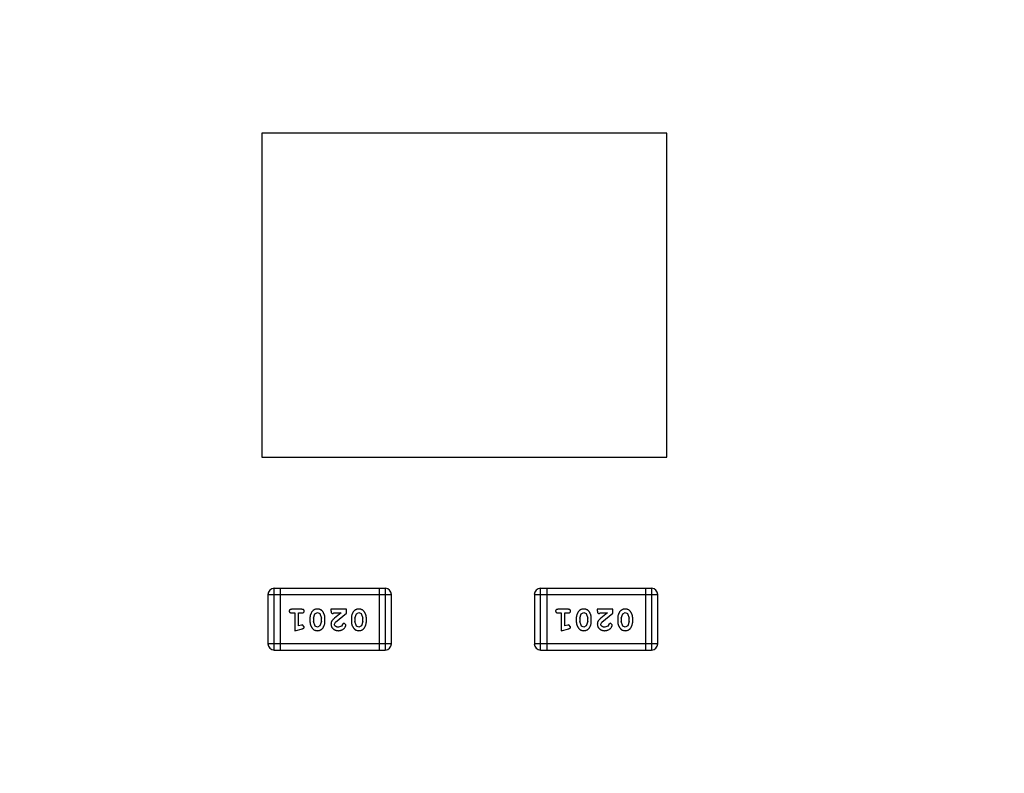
# Model space of a CAD drawing. Header units: inches. Extents: x -13 to 240, y -18 to 126.
# Tile 106 of 112: x 206.23 to 211.09, y 88.41 to 92.13. Entities that reach past the tile are written whole.
import ezdxf

# ---------------------------------------------------------------- set-up
doc = ezdxf.new("R2010")
doc.units = ezdxf.units.IN
doc.header["$LTSCALE"] = 1.21
doc.header["$MEASUREMENT"] = 0
doc.header["$PDMODE"] = 3
doc.header["$PDSIZE"] = 0.3125
doc.layers.get('0').update_dxf_attribs({"linetype": 'CONTINUOUS'})
doc.layers.get('Defpoints').update_dxf_attribs({"linetype": 'CONTINUOUS'})
doc.layers.add('DIM', color=3, linetype='CONTINUOUS')
doc.styles.get("Standard").update_dxf_attribs({"font": 'txt', "width": 0.8})
doc.dimstyles.get("Standard").update_dxf_attribs({"dimtxt": 0.15625, "dimasz": 0.1875, "dimexe": 0.125, "dimexo": 0.0625, "dimgap": 0.09, "dimtad": 0, "dimtih": 1, "dimtoh": 1, "dimzin": 4, "dimdsep": 46, "dimtxsty": 'Standard', "dimblk": '_FILLED', "dimblk1": '_FILLED', "dimblk2": '_FILLED', "dimcen": 0.09, "dimazin": 1, "dimtp": 0.01, "dimtm": 0.01, "dimtfac": 1, "dimtofl": 0, "dimtmove": 0, "dimatfit": 3, "dimldrblk": '_FILLED', "dimfxl": 1, "dimtolj": 1, "dimtzin": 4, "dimarcsym": 0})

# ---------------------------------------------------------------- blocks, each defined once
blk = doc.blocks.new('_FILLED')
at = {"color": 0, "linetype": 'ByBlock'}
blk.add_solid([(0, 0), (-1, 0.1667), (-1, -0.1667)], dxfattribs=at)
blk = doc.blocks.new('*D57')
at = {"layer": 'Defpoints', "color": 0}
for p in [(222.3269, 99.4649), (198.0766, 63.4663), (232.488, 63.4663)]:
    blk.add_point(p, dxfattribs=at)
at = {"layer": 'DIM', "color": 0, "lineweight": -2}
for p, q in [((222.3894, 99.4649), (232.613, 99.4649)), ((232.488, 97.4649), (232.488, 84.489)), ((232.488, 65.4663), (232.488, 78.4423)), ((198.1391, 63.4663), (232.613, 63.4663))]:
    blk.add_line(p, q, dxfattribs=at)
at = {"layer": 'DIM', "color": 0, "lineweight": -2, "xscale": 2, "yscale": 2, "zscale": 2}
for p, rotation in [((232.488, 99.4649), 90), ((232.488, 63.4663), 270)]:
    blk.add_blockref('_FILLED', p, dxfattribs=dict(at, rotation=rotation))
at = {"layer": 'DIM', "color": 0, "insert": (232.488, 81.4656), "char_height": 2, "attachment_point": 5, "rotation": 90}
blk.add_mtext('\\A1;36.00', dxfattribs=at)

msp = doc.modelspace()

# ---------------------------------------------------------------- linework, layer by layer
at = {"color": 7, "linetype": 'Continuous'}
for p, q in [((207.4266, 91.5663), (207.4266, 89.9663)), ((209.4266, 91.5663), (207.4266, 91.5663)), ((209.4266, 89.9663), (209.4266, 91.5663)), ((207.4266, 89.9663), (209.4266, 89.9663)), ((207.4872, 89.0136), (207.4872, 89.3184)), ((208.0359, 89.3184), (207.4872, 89.3184)), ((207.5177, 89.3184), (207.5177, 89.0136)), ((208.0054, 89.3184), (208.0054, 89.0136)), ((208.0359, 89.3184), (208.0359, 89.0136)), ((208.8022, 89.0136), (208.8022, 89.3184)), ((209.3509, 89.3184), (208.8022, 89.3184)), ((208.8327, 89.3184), (208.8327, 89.0136)), ((209.3204, 89.3184), (209.3204, 89.0136)), ((209.3509, 89.3184), (209.3509, 89.0136)), ((207.4568, 89.288), (207.4568, 89.0441)), ((207.4568, 89.288), (208.0664, 89.288)), ((208.0664, 89.0441), (208.0664, 89.288)), ((208.7718, 89.288), (208.7718, 89.0441)), ((208.7718, 89.288), (209.3814, 89.288)), ((209.3814, 89.0441), (209.3814, 89.288)), ((207.6247, 89.2148), (207.5728, 89.2148)), ((207.7678, 89.2148), (207.7678, 89.2069)), ((207.8449, 89.2148), (207.7678, 89.2148)), ((207.8449, 89.1959), (207.8449, 89.2148)), ((208.9397, 89.2148), (208.8878, 89.2148)), ((209.0828, 89.2148), (209.0828, 89.2069)), ((209.1599, 89.2148), (209.0828, 89.2148)), ((209.1599, 89.1959), (209.1599, 89.2148)), ((207.5728, 89.1975), (207.5901, 89.1975)), ((207.5901, 89.1975), (207.5901, 89.1094)), ((207.6074, 89.1325), (207.6074, 89.1975)), ((207.6074, 89.1975), (207.6247, 89.1975)), ((207.664, 89.1718), (207.664, 89.154)), ((207.6813, 89.1715), (207.6886, 89.1933)), ((207.6813, 89.1715), (207.6813, 89.1543)), ((207.6886, 89.1933), (207.7009, 89.1991)), ((207.7009, 89.1991), (207.713, 89.1938)), ((207.713, 89.1938), (207.7206, 89.1715)), ((207.7206, 89.1543), (207.7206, 89.1715)), ((207.738, 89.154), (207.738, 89.1718)), ((207.7765, 89.1944), (207.782, 89.1975)), ((207.782, 89.1975), (207.8182, 89.1975)), ((207.8182, 89.1975), (207.7846, 89.1705)), ((207.7899, 89.151), (207.8449, 89.1959)), ((207.8685, 89.1718), (207.8685, 89.154)), ((207.8858, 89.1715), (207.8931, 89.1933)), ((207.8858, 89.1715), (207.8858, 89.1543)), ((207.8931, 89.1933), (207.9054, 89.1991)), ((207.9054, 89.1991), (207.9175, 89.1938)), ((207.9175, 89.1938), (207.9252, 89.1715)), ((207.9252, 89.1543), (207.9252, 89.1715)), ((207.9425, 89.154), (207.9425, 89.1718)), ((208.8878, 89.1975), (208.9051, 89.1975)), ((208.9051, 89.1975), (208.9051, 89.1094)), ((208.9224, 89.1325), (208.9224, 89.1975)), ((208.9224, 89.1975), (208.9397, 89.1975)), ((208.979, 89.1718), (208.979, 89.154)), ((208.9963, 89.1715), (209.0036, 89.1933)), ((208.9963, 89.1715), (208.9963, 89.1543)), ((209.0036, 89.1933), (209.0159, 89.1991)), ((209.0159, 89.1991), (209.028, 89.1938)), ((209.028, 89.1938), (209.0357, 89.1715)), ((209.0357, 89.1543), (209.0357, 89.1715)), ((209.053, 89.154), (209.053, 89.1718)), ((209.0915, 89.1944), (209.097, 89.1975)), ((209.097, 89.1975), (209.1332, 89.1975)), ((209.1332, 89.1975), (209.0996, 89.1705)), ((209.1049, 89.151), (209.1599, 89.1959)), ((209.1835, 89.1718), (209.1835, 89.154)), ((209.2008, 89.1715), (209.2081, 89.1933)), ((209.2008, 89.1715), (209.2008, 89.1543)), ((209.2081, 89.1933), (209.2204, 89.1991)), ((209.2204, 89.1991), (209.2325, 89.1938)), ((209.2325, 89.1938), (209.2402, 89.1715)), ((209.2402, 89.1543), (209.2402, 89.1715)), ((209.2575, 89.154), (209.2575, 89.1718)), ((207.5901, 89.1094), (207.6267, 89.1193)), ((207.6224, 89.1367), (207.6074, 89.1325)), ((207.6278, 89.1377), (207.6224, 89.1367)), ((207.6357, 89.1285), (207.6278, 89.1377)), ((207.6889, 89.132), (207.6813, 89.1543)), ((207.701, 89.1267), (207.6889, 89.132)), ((207.7134, 89.1325), (207.701, 89.1267)), ((207.7206, 89.1543), (207.7134, 89.1325)), ((207.7851, 89.1412), (207.7899, 89.151)), ((207.8195, 89.1321), (207.8046, 89.1267)), ((207.8245, 89.1406), (207.8195, 89.1321)), ((207.833, 89.1472), (207.8245, 89.1406)), ((207.8418, 89.1387), (207.833, 89.1472)), ((207.8934, 89.132), (207.8858, 89.1543)), ((207.9055, 89.1267), (207.8934, 89.132)), ((207.9179, 89.1325), (207.9055, 89.1267)), ((207.9252, 89.1543), (207.9179, 89.1325)), ((208.9051, 89.1094), (208.9417, 89.1193)), ((208.9374, 89.1367), (208.9224, 89.1325)), ((208.9428, 89.1377), (208.9374, 89.1367)), ((208.9507, 89.1285), (208.9428, 89.1377)), ((209.0039, 89.132), (208.9963, 89.1543)), ((209.016, 89.1267), (209.0039, 89.132)), ((209.0284, 89.1325), (209.016, 89.1267)), ((209.0357, 89.1543), (209.0284, 89.1325)), ((209.1002, 89.1412), (209.1049, 89.151)), ((209.1345, 89.1321), (209.1196, 89.1267)), ((209.1395, 89.1406), (209.1345, 89.1321)), ((209.148, 89.1472), (209.1395, 89.1406)), ((209.1568, 89.1387), (209.148, 89.1472)), ((209.2084, 89.132), (209.2008, 89.1543)), ((209.2205, 89.1267), (209.2084, 89.132)), ((209.2329, 89.1325), (209.2205, 89.1267)), ((209.2402, 89.1543), (209.2329, 89.1325)), ((208.0664, 89.0441), (207.4568, 89.0441)), ((207.4872, 89.0136), (208.0359, 89.0136)), ((209.3814, 89.0441), (208.7718, 89.0441)), ((208.8022, 89.0136), (209.3509, 89.0136))]:
    msp.add_line(p, q, dxfattribs=at)
for centre, start, end in [((207.4872, 89.288), 90, 180), ((208.0359, 89.288), 0, 90), ((208.8022, 89.288), 90, 180), ((209.3509, 89.288), 0, 90), ((207.4872, 89.0441), 180, 270), ((208.0359, 89.0441), 270, 0), ((208.8022, 89.0441), 180, 270), ((209.3509, 89.0441), 270, 0)]:
    msp.add_arc(centre, 0.0305, start, end, dxfattribs=at)
for points, knots in [([(207.5728, 89.2148), (207.5719, 89.2148), (207.5702, 89.2147), (207.5679, 89.2143), (207.5659, 89.2136), (207.5644, 89.2125), (207.5632, 89.2112), (207.5624, 89.2096), (207.5619, 89.208), (207.5618, 89.2068), (207.5618, 89.2062)], [0, 0, 0, 0, 0.169012, 0.317488, 0.445429, 0.560977, 0.67065, 0.776666, 0.88492, 1, 1, 1, 1]), ([(207.5618, 89.2062), (207.5618, 89.2055), (207.5619, 89.2044), (207.5624, 89.2027), (207.5632, 89.2012), (207.5644, 89.1999), (207.5659, 89.1988), (207.5679, 89.198), (207.5702, 89.1976), (207.5719, 89.1975), (207.5728, 89.1975)], [0, 0, 0, 0, 0.11517, 0.223509, 0.328254, 0.438012, 0.553651, 0.682263, 0.830856, 1, 1, 1, 1]), ([(207.6357, 89.2062), (207.6357, 89.2068), (207.6356, 89.208), (207.6351, 89.2096), (207.6343, 89.2111), (207.6331, 89.2125), (207.6316, 89.2136), (207.6296, 89.2143), (207.6273, 89.2147), (207.6256, 89.2148), (207.6247, 89.2148)], [0, 0, 0, 0, 0.115051, 0.223278, 0.329269, 0.437893, 0.554681, 0.682591, 0.83103, 1, 1, 1, 1]), ([(207.6247, 89.1975), (207.6256, 89.1975), (207.6273, 89.1976), (207.6296, 89.198), (207.6315, 89.1988), (207.6331, 89.1999), (207.6343, 89.2012), (207.6351, 89.2027), (207.6356, 89.2044), (207.6357, 89.2055), (207.6357, 89.2062)], [0, 0, 0, 0, 0.169102, 0.317658, 0.446239, 0.563118, 0.671828, 0.776546, 0.884858, 1, 1, 1, 1]), ([(207.7009, 89.2164), (207.6995, 89.2163), (207.6966, 89.2163), (207.6926, 89.2156), (207.6887, 89.2144), (207.6851, 89.2128), (207.6818, 89.2108), (207.6788, 89.2083), (207.676, 89.2054), (207.6735, 89.202), (207.6713, 89.1984), (207.6694, 89.1947), (207.6677, 89.191), (207.6664, 89.1872), (207.6653, 89.1834), (207.6646, 89.1796), (207.6641, 89.1757), (207.664, 89.1731), (207.664, 89.1718)], [0, 0, 0, 0, 0.067217, 0.131051, 0.19272, 0.252824, 0.312745, 0.373449, 0.436041, 0.501494, 0.567761, 0.632087, 0.695096, 0.757109, 0.817993, 0.878657, 0.939311, 1, 1, 1, 1]), ([(207.738, 89.1718), (207.7379, 89.1728), (207.7379, 89.175), (207.7376, 89.1781), (207.7371, 89.1813), (207.7364, 89.1844), (207.7355, 89.1874), (207.7344, 89.1904), (207.7331, 89.1934), (207.7317, 89.1963), (207.7301, 89.199), (207.7285, 89.2015), (207.7268, 89.2038), (207.7252, 89.206), (207.7235, 89.2078), (207.7218, 89.2095), (207.72, 89.2109), (207.7177, 89.2125), (207.7145, 89.2141), (207.7103, 89.2154), (207.7057, 89.2162), (207.7026, 89.2163), (207.7009, 89.2164)], [0, 0, 0, 0, 0.049886, 0.09882, 0.148132, 0.19689, 0.246038, 0.295176, 0.345305, 0.395692, 0.445312, 0.491875, 0.535813, 0.577009, 0.616081, 0.652689, 0.687585, 0.720206, 0.785062, 0.85223, 0.923759, 1, 1, 1, 1]), ([(207.7678, 89.2069), (207.7679, 89.2059), (207.7679, 89.2039), (207.7684, 89.2012), (207.769, 89.1989), (207.7701, 89.1972), (207.7714, 89.1959), (207.7729, 89.195), (207.7746, 89.1944), (207.7759, 89.1944), (207.7765, 89.1944)], [0, 0, 0, 0, 0.1844, 0.34094, 0.473574, 0.586824, 0.690029, 0.789175, 0.890445, 1, 1, 1, 1]), ([(207.9054, 89.2164), (207.904, 89.2163), (207.9012, 89.2163), (207.8971, 89.2156), (207.8932, 89.2144), (207.8897, 89.2128), (207.8863, 89.2108), (207.8833, 89.2083), (207.8805, 89.2054), (207.878, 89.202), (207.8758, 89.1984), (207.8739, 89.1947), (207.8722, 89.191), (207.8709, 89.1872), (207.8698, 89.1834), (207.8691, 89.1796), (207.8686, 89.1757), (207.8686, 89.1731), (207.8685, 89.1718)], [0, 0, 0, 0, 0.067217, 0.131051, 0.19272, 0.252824, 0.312745, 0.373449, 0.436041, 0.501494, 0.567761, 0.632087, 0.695096, 0.757109, 0.817993, 0.878657, 0.939311, 1, 1, 1, 1]), ([(207.9425, 89.1718), (207.9424, 89.1728), (207.9424, 89.175), (207.9421, 89.1781), (207.9416, 89.1813), (207.9409, 89.1844), (207.9401, 89.1874), (207.9389, 89.1904), (207.9377, 89.1934), (207.9362, 89.1963), (207.9346, 89.199), (207.933, 89.2015), (207.9313, 89.2038), (207.9297, 89.206), (207.928, 89.2078), (207.9263, 89.2095), (207.9246, 89.2109), (207.9222, 89.2125), (207.919, 89.2141), (207.9148, 89.2154), (207.9102, 89.2162), (207.9071, 89.2163), (207.9054, 89.2164)], [0, 0, 0, 0, 0.049886, 0.09882, 0.148132, 0.19689, 0.246038, 0.295176, 0.345305, 0.395692, 0.445312, 0.491875, 0.535813, 0.577009, 0.616081, 0.652689, 0.687585, 0.720206, 0.785062, 0.85223, 0.923759, 1, 1, 1, 1]), ([(208.8878, 89.2148), (208.8869, 89.2148), (208.8852, 89.2147), (208.8829, 89.2143), (208.8809, 89.2136), (208.8794, 89.2125), (208.8782, 89.2112), (208.8774, 89.2096), (208.8769, 89.208), (208.8768, 89.2068), (208.8768, 89.2062)], [0, 0, 0, 0, 0.169012, 0.317488, 0.445429, 0.560977, 0.67065, 0.776666, 0.88492, 1, 1, 1, 1]), ([(208.8768, 89.2062), (208.8768, 89.2055), (208.8769, 89.2044), (208.8774, 89.2027), (208.8782, 89.2012), (208.8794, 89.1999), (208.8809, 89.1988), (208.8829, 89.198), (208.8852, 89.1976), (208.8869, 89.1975), (208.8878, 89.1975)], [0, 0, 0, 0, 0.11517, 0.223509, 0.328254, 0.438012, 0.553651, 0.682263, 0.830856, 1, 1, 1, 1]), ([(208.9507, 89.2062), (208.9507, 89.2068), (208.9506, 89.208), (208.9501, 89.2096), (208.9493, 89.2111), (208.9481, 89.2125), (208.9466, 89.2136), (208.9446, 89.2143), (208.9423, 89.2147), (208.9406, 89.2148), (208.9397, 89.2148)], [0, 0, 0, 0, 0.115051, 0.223278, 0.329269, 0.437893, 0.554681, 0.682591, 0.83103, 1, 1, 1, 1]), ([(208.9397, 89.1975), (208.9406, 89.1975), (208.9423, 89.1976), (208.9446, 89.198), (208.9465, 89.1988), (208.9481, 89.1999), (208.9493, 89.2012), (208.9501, 89.2027), (208.9506, 89.2044), (208.9507, 89.2055), (208.9507, 89.2062)], [0, 0, 0, 0, 0.169102, 0.317658, 0.446239, 0.563118, 0.671828, 0.776546, 0.884858, 1, 1, 1, 1]), ([(209.0159, 89.2164), (209.0145, 89.2163), (209.0117, 89.2163), (209.0076, 89.2156), (209.0037, 89.2144), (209.0001, 89.2128), (208.9968, 89.2108), (208.9938, 89.2083), (208.991, 89.2054), (208.9885, 89.202), (208.9863, 89.1984), (208.9844, 89.1947), (208.9827, 89.191), (208.9814, 89.1872), (208.9803, 89.1834), (208.9796, 89.1796), (208.9791, 89.1757), (208.979, 89.1731), (208.979, 89.1718)], [0, 0, 0, 0, 0.067217, 0.131051, 0.19272, 0.252824, 0.312745, 0.373449, 0.436041, 0.501494, 0.567761, 0.632087, 0.695096, 0.757109, 0.817993, 0.878657, 0.939311, 1, 1, 1, 1]), ([(209.053, 89.1718), (209.0529, 89.1728), (209.0529, 89.175), (209.0526, 89.1781), (209.0521, 89.1813), (209.0514, 89.1844), (209.0505, 89.1874), (209.0494, 89.1904), (209.0481, 89.1934), (209.0467, 89.1963), (209.0451, 89.199), (209.0435, 89.2015), (209.0418, 89.2038), (209.0402, 89.206), (209.0385, 89.2078), (209.0368, 89.2095), (209.035, 89.2109), (209.0327, 89.2125), (209.0295, 89.2141), (209.0253, 89.2154), (209.0207, 89.2162), (209.0176, 89.2163), (209.0159, 89.2164)], [0, 0, 0, 0, 0.049886, 0.09882, 0.148132, 0.19689, 0.246038, 0.295176, 0.345305, 0.395692, 0.445312, 0.491875, 0.535813, 0.577009, 0.616081, 0.652689, 0.687585, 0.720206, 0.785062, 0.85223, 0.923759, 1, 1, 1, 1]), ([(209.0828, 89.2069), (209.0829, 89.2059), (209.0829, 89.2039), (209.0834, 89.2012), (209.084, 89.1989), (209.0851, 89.1972), (209.0864, 89.1959), (209.0879, 89.195), (209.0896, 89.1944), (209.0909, 89.1944), (209.0915, 89.1944)], [0, 0, 0, 0, 0.1844, 0.34094, 0.473574, 0.586824, 0.690029, 0.789175, 0.890445, 1, 1, 1, 1]), ([(209.2204, 89.2164), (209.219, 89.2163), (209.2162, 89.2163), (209.2121, 89.2156), (209.2082, 89.2144), (209.2047, 89.2128), (209.2013, 89.2108), (209.1983, 89.2083), (209.1955, 89.2054), (209.193, 89.202), (209.1908, 89.1984), (209.1889, 89.1947), (209.1872, 89.191), (209.1859, 89.1872), (209.1848, 89.1834), (209.1841, 89.1796), (209.1836, 89.1757), (209.1836, 89.1731), (209.1835, 89.1718)], [0, 0, 0, 0, 0.067217, 0.131051, 0.19272, 0.252824, 0.312745, 0.373449, 0.436041, 0.501494, 0.567761, 0.632087, 0.695096, 0.757109, 0.817993, 0.878657, 0.939311, 1, 1, 1, 1]), ([(209.2575, 89.1718), (209.2574, 89.1728), (209.2574, 89.175), (209.2571, 89.1781), (209.2566, 89.1813), (209.2559, 89.1844), (209.2551, 89.1874), (209.2539, 89.1904), (209.2527, 89.1934), (209.2512, 89.1963), (209.2496, 89.199), (209.248, 89.2015), (209.2463, 89.2038), (209.2447, 89.206), (209.243, 89.2078), (209.2413, 89.2095), (209.2396, 89.2109), (209.2372, 89.2125), (209.234, 89.2141), (209.2298, 89.2154), (209.2253, 89.2162), (209.2221, 89.2163), (209.2204, 89.2164)], [0, 0, 0, 0, 0.049886, 0.09882, 0.148132, 0.19689, 0.246038, 0.295176, 0.345305, 0.395692, 0.445312, 0.491875, 0.535813, 0.577009, 0.616081, 0.652689, 0.687585, 0.720206, 0.785062, 0.85223, 0.923759, 1, 1, 1, 1]), ([(207.7846, 89.1705), (207.7837, 89.1697), (207.782, 89.1682), (207.7797, 89.166), (207.7776, 89.1639), (207.7757, 89.1619), (207.7741, 89.16), (207.7727, 89.1583), (207.7716, 89.1566), (207.7705, 89.1546), (207.7694, 89.152), (207.7685, 89.1488), (207.7679, 89.1455), (207.7679, 89.1433), (207.7678, 89.1422)], [0, 0, 0, 0, 0.103002, 0.197728, 0.285279, 0.365235, 0.437224, 0.502446, 0.560545, 0.611446, 0.707576, 0.80349, 0.900532, 1, 1, 1, 1]), ([(209.0996, 89.1705), (209.0987, 89.1697), (209.097, 89.1682), (209.0947, 89.166), (209.0926, 89.1639), (209.0907, 89.1619), (209.0891, 89.16), (209.0877, 89.1583), (209.0866, 89.1566), (209.0855, 89.1546), (209.0844, 89.152), (209.0835, 89.1488), (209.0829, 89.1455), (209.0829, 89.1433), (209.0828, 89.1422)], [0, 0, 0, 0, 0.103002, 0.197728, 0.285279, 0.365235, 0.437224, 0.502446, 0.560545, 0.611446, 0.707576, 0.80349, 0.900532, 1, 1, 1, 1]), ([(207.6267, 89.1193), (207.6275, 89.1195), (207.6291, 89.12), (207.6312, 89.1209), (207.6328, 89.1218), (207.634, 89.1228), (207.6348, 89.124), (207.6353, 89.1253), (207.6357, 89.1268), (207.6357, 89.1279), (207.6357, 89.1285)], [0, 0, 0, 0, 0.187321, 0.344927, 0.475328, 0.579604, 0.674244, 0.773631, 0.882025, 1, 1, 1, 1]), ([(207.664, 89.154), (207.664, 89.1529), (207.6641, 89.1508), (207.6644, 89.1476), (207.6649, 89.1445), (207.6656, 89.1414), (207.6665, 89.1383), (207.6676, 89.1353), (207.6689, 89.1323), (207.6704, 89.1295), (207.672, 89.1267), (207.6736, 89.1242), (207.6753, 89.1219), (207.677, 89.1198), (207.6787, 89.1179), (207.6804, 89.1163), (207.6821, 89.1148), (207.6845, 89.1133), (207.6877, 89.1117), (207.6918, 89.1104), (207.6964, 89.1096), (207.6995, 89.1095), (207.7012, 89.1094)], [0, 0, 0, 0, 0.049855, 0.099516, 0.148482, 0.19758, 0.246804, 0.296268, 0.346517, 0.397047, 0.446826, 0.49336, 0.537801, 0.579207, 0.617974, 0.654833, 0.689171, 0.722088, 0.786392, 0.853518, 0.924186, 1, 1, 1, 1]), ([(207.7012, 89.1094), (207.7026, 89.1094), (207.7054, 89.1095), (207.7095, 89.1102), (207.7133, 89.1114), (207.7169, 89.1129), (207.7202, 89.115), (207.7232, 89.1175), (207.726, 89.1205), (207.7285, 89.1239), (207.7307, 89.1275), (207.7326, 89.1311), (207.7343, 89.1348), (207.7356, 89.1386), (207.7367, 89.1424), (207.7374, 89.1462), (207.7379, 89.1501), (207.7379, 89.1527), (207.738, 89.154)], [0, 0, 0, 0, 0.06692, 0.130834, 0.19258, 0.252759, 0.312631, 0.373411, 0.436359, 0.501894, 0.568244, 0.632472, 0.69556, 0.757163, 0.818592, 0.878885, 0.939235, 1, 1, 1, 1]), ([(207.7678, 89.1422), (207.7679, 89.1411), (207.768, 89.1389), (207.7684, 89.1356), (207.7692, 89.1325), (207.7704, 89.1295), (207.7718, 89.1267), (207.7736, 89.124), (207.7757, 89.1214), (207.7781, 89.1189), (207.7808, 89.1167), (207.7836, 89.1147), (207.7867, 89.1131), (207.7899, 89.1117), (207.7933, 89.1107), (207.7969, 89.1099), (207.8006, 89.1095), (207.8032, 89.1094), (207.8045, 89.1094)], [0, 0, 0, 0, 0.060981, 0.120256, 0.178148, 0.236115, 0.293993, 0.352864, 0.413358, 0.476056, 0.539296, 0.602396, 0.665116, 0.728325, 0.792919, 0.859317, 0.928302, 1, 1, 1, 1]), ([(207.8046, 89.1267), (207.8032, 89.1268), (207.8005, 89.1268), (207.7967, 89.1277), (207.7933, 89.1291), (207.7905, 89.131), (207.7881, 89.1333), (207.7864, 89.1357), (207.7854, 89.1384), (207.7852, 89.1403), (207.7851, 89.1412)], [0, 0, 0, 0, 0.156344, 0.299348, 0.4327, 0.561, 0.682299, 0.791883, 0.89611, 1, 1, 1, 1]), ([(207.8045, 89.1094), (207.8062, 89.1095), (207.8096, 89.1096), (207.8145, 89.1104), (207.8193, 89.1119), (207.8237, 89.1139), (207.8279, 89.1163), (207.8315, 89.1192), (207.8347, 89.1224), (207.8372, 89.126), (207.8392, 89.1295), (207.8406, 89.1329), (207.8416, 89.1359), (207.8417, 89.1378), (207.8418, 89.1387)], [0, 0, 0, 0, 0.098286, 0.193983, 0.289056, 0.384352, 0.477435, 0.566197, 0.652355, 0.737986, 0.818188, 0.887401, 0.94802, 1, 1, 1, 1]), ([(207.8685, 89.154), (207.8685, 89.1529), (207.8686, 89.1508), (207.8689, 89.1476), (207.8694, 89.1445), (207.8701, 89.1414), (207.871, 89.1383), (207.8721, 89.1353), (207.8734, 89.1323), (207.8749, 89.1295), (207.8765, 89.1267), (207.8781, 89.1242), (207.8798, 89.1219), (207.8815, 89.1198), (207.8832, 89.1179), (207.8849, 89.1163), (207.8866, 89.1148), (207.889, 89.1133), (207.8922, 89.1117), (207.8963, 89.1104), (207.9009, 89.1096), (207.904, 89.1095), (207.9057, 89.1094)], [0, 0, 0, 0, 0.049855, 0.099516, 0.148482, 0.19758, 0.246804, 0.296268, 0.346517, 0.397047, 0.446826, 0.49336, 0.537801, 0.579207, 0.617974, 0.654833, 0.689171, 0.722088, 0.786392, 0.853518, 0.924186, 1, 1, 1, 1]), ([(207.9057, 89.1094), (207.9071, 89.1094), (207.9099, 89.1095), (207.914, 89.1102), (207.9178, 89.1114), (207.9214, 89.1129), (207.9247, 89.115), (207.9278, 89.1175), (207.9305, 89.1205), (207.933, 89.1239), (207.9352, 89.1275), (207.9371, 89.1311), (207.9388, 89.1348), (207.9401, 89.1386), (207.9412, 89.1424), (207.9419, 89.1462), (207.9424, 89.1501), (207.9424, 89.1527), (207.9425, 89.154)], [0, 0, 0, 0, 0.06692, 0.130834, 0.19258, 0.252759, 0.312631, 0.373411, 0.436359, 0.501894, 0.568244, 0.632472, 0.69556, 0.757163, 0.818592, 0.878885, 0.939235, 1, 1, 1, 1]), ([(208.9417, 89.1193), (208.9425, 89.1195), (208.9441, 89.12), (208.9462, 89.1209), (208.9478, 89.1218), (208.949, 89.1228), (208.9498, 89.124), (208.9503, 89.1253), (208.9507, 89.1268), (208.9507, 89.1279), (208.9507, 89.1285)], [0, 0, 0, 0, 0.187321, 0.344927, 0.475328, 0.579604, 0.674244, 0.773631, 0.882025, 1, 1, 1, 1]), ([(208.979, 89.154), (208.979, 89.1529), (208.9791, 89.1508), (208.9794, 89.1476), (208.9799, 89.1445), (208.9806, 89.1414), (208.9815, 89.1383), (208.9826, 89.1353), (208.9839, 89.1323), (208.9854, 89.1295), (208.987, 89.1267), (208.9886, 89.1242), (208.9903, 89.1219), (208.992, 89.1198), (208.9937, 89.1179), (208.9954, 89.1163), (208.9971, 89.1148), (208.9995, 89.1133), (209.0027, 89.1117), (209.0068, 89.1104), (209.0114, 89.1096), (209.0145, 89.1095), (209.0162, 89.1094)], [0, 0, 0, 0, 0.049855, 0.099516, 0.148482, 0.19758, 0.246804, 0.296268, 0.346517, 0.397047, 0.446826, 0.49336, 0.537801, 0.579207, 0.617974, 0.654833, 0.689171, 0.722088, 0.786392, 0.853518, 0.924186, 1, 1, 1, 1]), ([(209.0162, 89.1094), (209.0176, 89.1094), (209.0204, 89.1095), (209.0245, 89.1102), (209.0283, 89.1114), (209.0319, 89.1129), (209.0352, 89.115), (209.0383, 89.1175), (209.041, 89.1205), (209.0435, 89.1239), (209.0457, 89.1275), (209.0476, 89.1311), (209.0493, 89.1348), (209.0506, 89.1386), (209.0517, 89.1424), (209.0524, 89.1462), (209.0529, 89.1501), (209.0529, 89.1527), (209.053, 89.154)], [0, 0, 0, 0, 0.06692, 0.130834, 0.19258, 0.252759, 0.312631, 0.373411, 0.436359, 0.501894, 0.568244, 0.632472, 0.69556, 0.757163, 0.818592, 0.878885, 0.939235, 1, 1, 1, 1]), ([(209.0828, 89.1422), (209.0829, 89.1411), (209.083, 89.1389), (209.0834, 89.1356), (209.0842, 89.1325), (209.0854, 89.1295), (209.0868, 89.1267), (209.0886, 89.124), (209.0907, 89.1214), (209.0931, 89.1189), (209.0958, 89.1167), (209.0986, 89.1147), (209.1017, 89.1131), (209.1049, 89.1117), (209.1083, 89.1107), (209.1119, 89.1099), (209.1156, 89.1095), (209.1182, 89.1094), (209.1195, 89.1094)], [0, 0, 0, 0, 0.060981, 0.120256, 0.178148, 0.236115, 0.293993, 0.352864, 0.413358, 0.476056, 0.539296, 0.602396, 0.665116, 0.728325, 0.792919, 0.859317, 0.928302, 1, 1, 1, 1]), ([(209.1196, 89.1267), (209.1182, 89.1268), (209.1155, 89.1268), (209.1117, 89.1277), (209.1083, 89.1291), (209.1055, 89.131), (209.1031, 89.1333), (209.1014, 89.1357), (209.1004, 89.1384), (209.1002, 89.1403), (209.1002, 89.1412)], [0, 0, 0, 0, 0.156344, 0.299348, 0.4327, 0.561, 0.682299, 0.791883, 0.89611, 1, 1, 1, 1]), ([(209.1195, 89.1094), (209.1212, 89.1095), (209.1246, 89.1096), (209.1295, 89.1104), (209.1343, 89.1119), (209.1388, 89.1139), (209.1429, 89.1163), (209.1465, 89.1192), (209.1497, 89.1224), (209.1522, 89.126), (209.1542, 89.1295), (209.1556, 89.1329), (209.1566, 89.1359), (209.1567, 89.1378), (209.1568, 89.1387)], [0, 0, 0, 0, 0.098286, 0.193983, 0.289056, 0.384352, 0.477435, 0.566197, 0.652355, 0.737986, 0.818188, 0.887401, 0.94802, 1, 1, 1, 1]), ([(209.1835, 89.154), (209.1835, 89.1529), (209.1836, 89.1508), (209.1839, 89.1476), (209.1844, 89.1445), (209.1851, 89.1414), (209.186, 89.1383), (209.1871, 89.1353), (209.1884, 89.1323), (209.1899, 89.1295), (209.1915, 89.1267), (209.1931, 89.1242), (209.1948, 89.1219), (209.1965, 89.1198), (209.1982, 89.1179), (209.1999, 89.1163), (209.2016, 89.1148), (209.204, 89.1133), (209.2072, 89.1117), (209.2113, 89.1104), (209.2159, 89.1096), (209.219, 89.1095), (209.2207, 89.1094)], [0, 0, 0, 0, 0.049855, 0.099516, 0.148482, 0.19758, 0.246804, 0.296268, 0.346517, 0.397047, 0.446826, 0.49336, 0.537801, 0.579207, 0.617974, 0.654833, 0.689171, 0.722088, 0.786392, 0.853518, 0.924186, 1, 1, 1, 1]), ([(209.2207, 89.1094), (209.2221, 89.1094), (209.2249, 89.1095), (209.229, 89.1102), (209.2328, 89.1114), (209.2364, 89.1129), (209.2397, 89.115), (209.2428, 89.1175), (209.2456, 89.1205), (209.248, 89.1239), (209.2502, 89.1275), (209.2521, 89.1311), (209.2538, 89.1348), (209.2551, 89.1386), (209.2562, 89.1424), (209.2569, 89.1462), (209.2574, 89.1501), (209.2574, 89.1527), (209.2575, 89.154)], [0, 0, 0, 0, 0.06692, 0.130834, 0.19258, 0.252759, 0.312631, 0.373411, 0.436359, 0.501894, 0.568244, 0.632472, 0.69556, 0.757163, 0.818592, 0.878885, 0.939235, 1, 1, 1, 1])]:
    msp.add_open_spline(points, degree=3, knots=knots, dxfattribs=at)

# ---------------------------------------------------------------- dimensions: what is measured, and where the dimension line sits
at = {"layer": 'DIM'}
dim = msp.add_linear_dim(base=(232.488, 63.4663), p1=(222.3269, 99.4649), p2=(198.0766, 63.4663), angle=90, dimstyle='Standard', override={"dimtxt": 2, "dimasz": 2, "dimtih": 0, "dimtoh": 0, "dimzin": 0, "dimcen": 0.198, "dimadec": 0, "dimazin": 0, "dimtp": 0, "dimtm": 0, "dimtdec": 4, "dimtzin": 0}, dxfattribs=at)
dim.commit()
dim.dimension.update_dxf_attribs({"geometry": '*D57', "text_midpoint": (232.488, 81.4656)})

doc.saveas('drawing.dxf')
